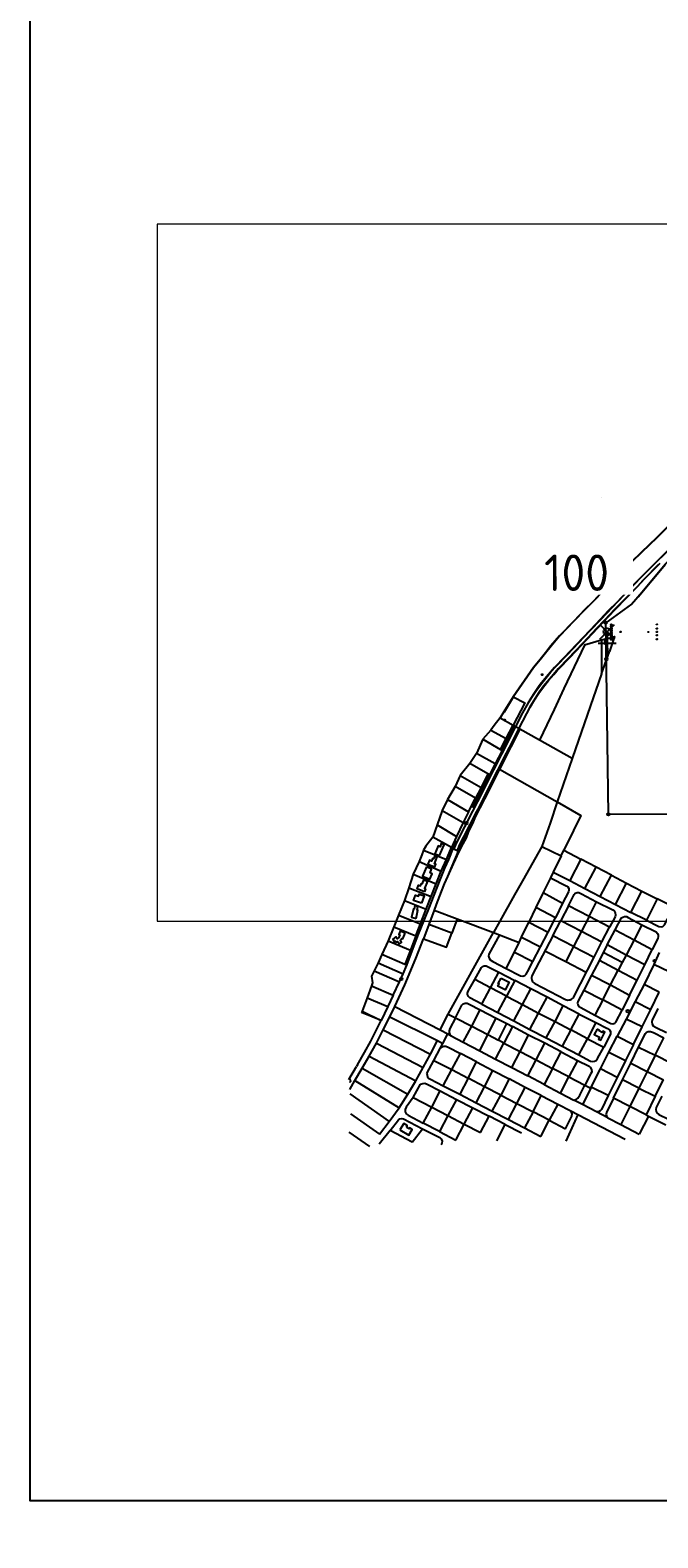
# Model space of a CAD drawing. Header units: metres. Extents: x 711 to 831, y 126 to 250.
# Tile 1 of 39: x 711 to 732, y 174 to 224. Entities that reach past the tile are written whole.
import ezdxf

# ---------------------------------------------------------------- set-up
doc = ezdxf.new("R2010")
doc.units = ezdxf.units.M
doc.header["$PDMODE"] = 35
doc.header["$PDSIZE"] = 0.25
doc.layers.get('Defpoints').update_dxf_attribs({"linetype": 'CONTINUOUS'})
for name, color, linetype in [('00-ALG-A20-COO', 253, 'CONTINUOUS'), ('Crashgate', 253, 'CONTINUOUS'), ('Fenceline', 3, 'Fence'), ('Gos-Agls-Runw-nieuw', 253, 'CONTINUOUS'), ('Scale_1-500', 253, 'CONTINUOUS'), ('secundair runway$0$E-AGLS-EDGE', 1, 'CONTINUOUS'), ('Text_25_1_2000', 2, 'CONTINUOUS'), ('x-Exist-Demolish$0$10-WEG', 253, 'CONTINUOUS'), ('x-Exist-Demolish$0$17-ITEMS', 253, 'CONTINUOUS'), ('x-Exist-Demolish$0$2', 253, 'CONTINUOUS'), ('x-Exist-Demolish$0$20-KAVEL', 253, 'CONTINUOUS'), ('x-Exist-Demolish$0$30-BUILD', 253, 'CONTINUOUS'), ('x-Exist-Demolish$0$5-KUST', 253, 'CONTINUOUS'), ('x-Exist-Demolish$0$725', 253, 'CONTINUOUS'), ('x-Exist-Demolish$0$749', 253, 'CONTINUOUS'), ('x-Exist-Demolish$0$759', 253, 'CONTINUOUS'), ('x-Exist-Demolish$0$999', 253, 'CONTINUOUS'), ('x-Exist-Demolish$0$RASTER', 253, 'x-Exist-Demolish$0$NIEUW$0$FENCE')]:
    doc.layers.add(name, color=color, linetype=linetype)
doc.layers.add('X-XX-AL-TEKENBLAD_DEELKADER-G', color=1, linetype='CONTINUOUS', lineweight=18, plot=False)
doc.layers.add('X-XX-AL-TEKENBLAD_KADER_ROOSTERVERDELING-T35', color=1, linetype='CONTINUOUS', lineweight=35, plot=False)
doc.styles.add('NLCS-ISO-M1000-T25', font='txt', dxfattribs={"height": 2.5})
doc.styles.get("Standard").update_dxf_attribs({"font": 'arial.ttf'})
doc.styles.add('x-Exist-Demolish$0$NIEUW$0$STANDARD', font='arial.ttf')
doc.styles.add('x-Exist-Demolish$0$Standard', font='arial.ttf')
doc.linetypes.add('Fence', pattern='A,12.5,-2.5,["X",Standard,S=1.8,R=0,X=0,Y=-0.9],-3.75', length=18.75)
doc.linetypes.add('x-Exist-Demolish$0$NIEUW$0$FENCE', pattern='A,12.5,-2.5,["X",x-Exist-Demolish$0$NIEUW$0$STANDARD,S=1.8,R=0,X=0,Y=-0.9],-3.75', length=18.75)

# ---------------------------------------------------------------- blocks, each defined once
blk = doc.blocks.new('*U22')
at = {"layer": 'X-XX-AL-TEKENBLAD_DEELKADER-G'}
blk.add_lwpolyline([(19053.9, 16658.6), (19018.8, 15511.1), (20400.2, 15468.9), (20435.2, 16616.4)], close=True, dxfattribs=at)
at = {"layer": 'X-XX-AL-TEKENBLAD_KADER_ROOSTERVERDELING-T35', "insert": (19727, 16063.8), "char_height": 60, "attachment_point": 5, "rotation": 358.3466, "style": 'NLCS-ISO-M1000-T25', "bg_fill": 3, "box_fill_scale": 1.1, "bg_fill_color": 256, "bg_fill_transparency": 0}
blk.add_mtext_dynamic_manual_height_columns('100', width=173.918, gutter_width=250, heights=[0], dxfattribs=at)

msp = doc.modelspace()

# ---------------------------------------------------------------- linework, layer by layer
at = {"layer": '00-ALG-A20-COO'}
for centre in [(730.326, 204.527), (730.334, 203.915), (730.335, 203.835), (730.343, 203.303)]:
    msp.add_circle(centre, 0.0408, dxfattribs=at)
at = {"layer": 'Crashgate'}
for points in [[(730.357, 203.51), (730.383, 204.18)], [(730.357, 204.18), (730.383, 203.51)], [(730.064, 203.845), (730.676, 203.845)]]:
    msp.add_lwpolyline(points, dxfattribs=at)
for centre in [(730.37, 204.18), (730.37, 203.51)]:
    msp.add_circle(centre, 0.0127, dxfattribs=at)
msp.add_point((730.371, 204.22), dxfattribs=at)
msp.add_point((730.371, 204.22), dxfattribs=at)
msp.add_point((730.371, 204.22), dxfattribs=at)
msp.add_point((730.371, 204.22), dxfattribs=at)
at = {"layer": 'Defpoints'}
msp.add_lwpolyline([(711, 250.1), (831, 250.1), (831, 175.048), (711, 175.048)], close=True, dxfattribs=at)
at = {"layer": 'Fenceline'}
msp.add_line((731.194, 205.149), (730.326, 204.527), dxfattribs=at)
at = {"layer": 'Fenceline', "ltscale": 0.2}
msp.add_lwpolyline([(753.2, 194.883), (752.206, 195.921), (740.385, 195.884), (740.316, 198.132), (730.413, 198.094), (730.326, 204.527)], dxfattribs=at)
at = {"layer": 'Gos-Agls-Runw-nieuw'}
for points in [[(732.03, 204.483), (732.051, 204.483), (732.051, 204.462), (732.03, 204.462)], [(732.029, 204.345), (732.049, 204.345), (732.049, 204.324), (732.029, 204.324)], [(732.029, 204.233), (732.05, 204.233), (732.05, 204.212), (732.029, 204.212)], [(732.03, 204.12), (732.05, 204.12), (732.05, 204.1), (732.03, 204.1)], [(732.031, 203.983), (732.051, 203.983), (732.051, 203.963), (732.031, 203.963)]]:
    msp.add_lwpolyline(points, close=True, dxfattribs=at)
at = {"layer": 'Gos-Agls-Runw-nieuw', "ltscale": 250}
msp.add_lwpolyline([(730.806, 204.233), (730.827, 204.233), (730.827, 204.213), (730.806, 204.212)], close=True, dxfattribs=at)
at = {"layer": 'secundair runway$0$E-AGLS-EDGE', "ltscale": 250}
msp.add_lwpolyline([(730.168, 208.732), (730.171, 208.732)], dxfattribs=at)
msp.add_lwpolyline([(730.168, 208.732), (730.171, 208.732)], dxfattribs=at)
at = {"layer": 'Text_25_1_2000'}
msp.add_circle((730.413, 198.094), 0.0408, dxfattribs=at)
at = {"layer": 'x-Exist-Demolish$0$10-WEG'}
for points in [[(731.972, 206.518), (732.29, 206.829), (732.58, 207.109), (733.033, 207.501), (733.464, 207.86)], [(730.404, 204.922), (730.713, 205.228), (731.001, 205.53), (731.265, 205.804), (731.545, 206.093), (731.765, 206.313), (731.972, 206.518)], [(730.618, 204.968), (730.878, 205.226), (731.049, 205.401), (731.386, 205.744), (731.629, 205.996), (732.095, 206.475)], [(730.618, 204.968), (730.279, 204.612), (730.015, 204.33), (729.554, 203.843)], [(730.404, 204.922), (729.988, 204.479), (729.564, 204.032), (729.329, 203.783)], [(729.329, 203.783), (728.925, 203.358), (728.609, 203.026), (728.398, 202.789), (728.165, 202.504)], [(729.554, 203.843), (729.047, 203.309), (728.731, 202.977), (728.498, 202.71), (728.234, 202.396)], [(728.165, 202.504), (728.094, 202.41), (727.906, 202.14), (727.715, 201.837), (727.534, 201.505), (727.297, 201.04)], [(728.234, 202.396), (728.092, 202.196), (727.894, 201.895), (727.783, 201.709), (727.405, 200.981)], [(727.297, 201.04), (726.823, 200.111), (726.557, 199.588)], [(727.405, 200.981), (727.082, 200.342), (726.893, 199.979), (726.69, 199.572)], [(726.557, 199.588), (726.232, 198.94), (726.02, 198.52), (725.852, 198.195)], [(726.69, 199.572), (726.412, 199.025), (726.159, 198.524), (726.03, 198.269), (725.945, 198.11)], [(729.384, 188.015), (730.971, 187.187)]]:
    msp.add_lwpolyline(points, dxfattribs=at)
at = {"layer": 'x-Exist-Demolish$0$17-ITEMS'}
for centre, radius in [((728.191, 202.781), 0.0193), ((726.925, 201.256), 0.0232), ((725.635, 197.8), 0.0464), ((725.631, 197.804), 0.0232), ((731.958, 193.175), 0.0346), ((723.46, 192.565), 0.0419), ((731.066, 191.485), 0.0469)]:
    msp.add_circle(centre, radius, dxfattribs=at)
msp.add_arc((721.728, 189.154), 0.0388, 263.8143, 99.6887, dxfattribs=at)
at = {"layer": 'x-Exist-Demolish$0$2', "invisible_edges": 9}
for points in [[(818.941, 126.072), (732.781, 208.1), (732.038, 207.38), (731.536, 206.894)], [(818.941, 126.072), (731.536, 206.894), (731.196, 206.566), (731.022, 206.387)], [(818.941, 126.072), (731.022, 206.387), (730.254, 205.595), (729.904, 205.234)], [(818.941, 126.072), (729.904, 205.234), (729.627, 204.96), (729.252, 204.574)], [(818.941, 126.072), (729.252, 204.574), (728.774, 204.075), (728.49, 203.74)], [(818.941, 126.072), (728.49, 203.74), (728.299, 203.501), (728.121, 203.284)], [(818.941, 126.072), (728.121, 203.284), (727.896, 203.017), (727.219, 202.029)], [(818.941, 126.072), (727.219, 202.029), (726.911, 201.526), (726.852, 201.434)]]:
    msp.add_3dface(points, dxfattribs=at)
at = {"layer": 'x-Exist-Demolish$0$20-KAVEL'}
msp.add_line((728.551, 194.018), (727.856, 192.697), dxfattribs=at)
for points in [[(731.416, 205.4), (732.329, 206.488)], [(730.389, 203.995), (730.184, 203.936)], [(730.389, 203.995), (730.62, 204.06), (730.45, 203.561)], [(730.184, 203.936), (729.607, 203.775), (728.921, 202.318)], [(730.184, 203.936), (730.185, 202.806)], [(730.185, 202.806), (730.45, 203.561)], [(730.185, 202.806), (729.716, 201.459), (729.197, 199.963)], [(727.216, 202.038), (727.604, 201.837), (727.213, 201.087)], [(728.921, 202.318), (728.588, 201.616), (728.098, 200.588)], [(726.471, 200.924), (726.979, 200.635)], [(727.442, 200.958), (727.137, 200.36), (726.759, 199.611)], [(726.78, 201.335), (727.213, 201.087)], [(726.844, 200.239), (727.268, 201.058)], [(726.979, 200.635), (727.213, 201.087)], [(727.213, 201.087), (727.268, 201.058)], [(727.268, 201.058), (727.297, 201.04)], [(727.297, 201.04), (727.405, 200.981)], [(727.405, 200.981), (727.442, 200.958)], [(728.098, 200.588), (727.442, 200.958)], [(726.198, 200.614), (726.786, 200.272)], [(726.786, 200.272), (726.979, 200.635)], [(729.197, 199.963), (728.098, 200.588)], [(726.606, 199.787), (725.99, 200.14)], [(726.844, 200.239), (726.606, 199.787)], [(726.786, 200.272), (726.844, 200.239)], [(729.197, 199.963), (728.697, 198.509)], [(725.433, 199.403), (726.136, 198.998)], [(726.365, 199.458), (725.756, 199.798)], [(726.419, 199.425), (726.175, 198.948), (726.019, 198.642), (725.853, 198.317)], [(726.365, 199.458), (726.136, 198.998)], [(726.419, 199.425), (726.365, 199.458)], [(726.606, 199.787), (726.419, 199.425)], [(726.759, 199.611), (726.568, 199.24), (726.462, 199.03)], [(726.759, 199.611), (728.697, 198.509)], [(725.947, 198.633), (725.264, 199.023)], [(726.462, 199.03), (726.25, 198.613), (726.096, 198.316), (725.943, 198.009), (725.808, 197.752)], [(726.136, 198.998), (725.947, 198.633)], [(725.008, 198.59), (725.713, 198.181)], [(725.713, 198.181), (725.947, 198.633)], [(728.697, 198.509), (728.455, 197.803), (728.179, 197.013)], [(728.697, 198.509), (729.489, 198.059), (729.238, 197.551), (728.914, 196.888)], [(724.834, 198.223), (725.535, 197.818)], [(725.852, 198.195), (725.319, 197.154), (725.28, 197.071), (725.225, 196.94)], [(725.945, 198.11), (725.765, 197.753), (725.554, 197.335), (725.418, 197.082), (725.332, 196.881)], [(725.713, 198.181), (725.535, 197.818)], [(726.051, 198.226), (725.943, 198.009), (725.849, 197.791)], [(724.662, 197.74), (725.313, 197.355)], [(725.535, 197.818), (725.313, 197.355)], [(725.808, 197.752), (725.511, 197.165), (725.368, 196.859)], [(725.849, 197.791), (725.709, 197.5), (725.636, 197.302), (725.525, 197.106), (725.389, 196.843)], [(724.209, 196.888), (724.975, 196.576)], [(724.405, 194.983), (724.56, 195.382), (724.767, 195.891), (724.924, 196.288), (725.052, 196.582), (725.205, 196.951)], [(725.15, 196.981), (724.518, 197.333)], [(724.975, 196.576), (725.15, 196.981)], [(725.313, 197.355), (725.15, 196.981)], [(725.15, 196.981), (725.205, 196.951)], [(725.317, 197.201), (725.205, 196.951)], [(725.205, 196.951), (725.225, 196.94)], [(725.225, 196.94), (725.332, 196.881)], [(725.332, 196.881), (725.368, 196.859)], [(728.179, 197.013), (727.529, 195.86), (727.266, 195.39)], [(728.179, 197.013), (728.823, 196.7)], [(728.823, 196.7), (728.914, 196.888)], [(728.914, 196.888), (729.493, 196.588)], [(724.061, 196.506), (724.804, 196.191)], [(724.804, 196.191), (724.975, 196.576)], [(725.368, 196.859), (725.155, 196.351), (725.012, 196.012), (724.905, 195.756)], [(725.389, 196.843), (725.204, 196.435), (725.012, 196.012)], [(728.823, 196.7), (728.559, 196.156)], [(729.493, 196.588), (729.118, 195.868)], [(730.004, 196.322), (729.493, 196.588)], [(723.856, 196.085), (724.633, 195.759)], [(724.633, 195.759), (724.804, 196.191)], [(728.468, 195.966), (728.221, 195.465)], [(728.559, 196.156), (728.468, 195.966)], [(728.468, 195.966), (729.018, 195.686), (729.052, 195.66), (729.08, 195.608), (729.088, 195.551), (729.079, 195.498), (728.877, 195.113)], [(728.559, 196.156), (729.118, 195.868)], [(729.118, 195.868), (729.626, 195.601)], [(729.626, 195.601), (730.004, 196.322)], [(730.514, 196.054), (730.004, 196.322)], [(730.138, 195.335), (730.514, 196.054)], [(730.514, 196.054), (731.024, 195.789)], [(723.711, 195.628), (724.462, 195.333)], [(724.462, 195.333), (724.633, 195.759)], [(724.905, 195.756), (724.803, 195.504), (724.631, 195.069), (724.565, 194.874)], [(727.266, 195.39), (726.771, 194.505), (726.555, 194.123)], [(728.221, 195.465), (727.978, 194.967)], [(728.221, 195.465), (728.877, 195.113)], [(729.07, 195.026), (729.262, 195.406), (729.298, 195.443), (729.361, 195.469), (729.419, 195.468), (729.515, 195.423), (730.018, 195.161)], [(729.626, 195.601), (730.138, 195.335)], [(730.648, 195.07), (731.024, 195.789)], [(731.024, 195.789), (731.537, 195.518)], [(731.161, 194.804), (731.537, 195.518)], [(731.537, 195.518), (732.049, 195.257)], [(723.568, 195.205), (724.299, 194.907)], [(723.891, 193.69), (724.043, 194.066), (724.214, 194.509), (724.405, 194.983)], [(724.103, 194.414), (724.299, 194.907)], [(724.299, 194.907), (724.462, 195.333)], [(724.565, 194.874), (724.385, 194.399)], [(724.565, 194.874), (725.337, 194.589)], [(727.978, 194.967), (727.746, 194.479)], [(728.634, 194.621), (727.978, 194.967)], [(728.877, 195.113), (728.634, 194.621)], [(729.07, 195.026), (728.817, 194.531)], [(729.762, 194.66), (729.07, 195.026)], [(729.762, 194.66), (730.018, 195.161)], [(730.018, 195.161), (730.559, 194.889), (730.609, 194.85), (730.639, 194.792), (730.655, 194.709), (730.636, 194.658), (730.455, 194.304)], [(730.138, 195.335), (730.648, 195.07)], [(730.648, 195.07), (731.161, 194.804)], [(731.688, 194.537), (732.108, 194.327), (732.182, 194.316), (732.245, 194.33), (732.299, 194.39), (732.607, 194.98), (732.049, 195.257)], [(732.049, 195.257), (731.688, 194.537)], [(723.362, 194.706), (724.103, 194.414)], [(723.944, 194.016), (724.103, 194.414)], [(724.385, 194.399), (724.209, 193.917)], [(725.155, 194.107), (724.385, 194.399)], [(725.337, 194.589), (725.155, 194.107)], [(725.337, 194.589), (726.555, 194.123)], [(727.499, 193.971), (727.746, 194.479)], [(727.746, 194.479), (728.388, 194.137)], [(728.388, 194.137), (728.634, 194.621)], [(728.551, 194.018), (728.817, 194.531)], [(728.817, 194.531), (729.507, 194.172)], [(729.762, 194.66), (729.507, 194.172)], [(730.455, 194.304), (729.762, 194.66)], [(730.644, 194.217), (730.852, 194.616), (730.899, 194.647), (730.954, 194.664), (731.016, 194.661), (731.079, 194.631), (731.541, 194.384)], [(731.688, 194.537), (731.161, 194.804)], [(731.541, 194.384), (731.276, 193.88)], [(731.541, 194.384), (732.012, 194.145), (732.06, 194.097), (732.084, 194.037), (732.087, 193.99), (732.07, 193.93), (731.886, 193.557)], [(723.015, 193.848), (723.764, 193.536)], [(723.211, 194.321), (723.944, 194.016)], [(723.24, 191.642), (723.575, 192.373), (723.952, 193.26), (724.209, 193.917)], [(723.944, 194.016), (723.764, 193.536)], [(724.209, 193.917), (724.981, 193.64), (725.155, 194.107)], [(725.036, 191.39), (726.555, 194.123)], [(726.757, 194.046), (726.397, 193.397), (726.393, 193.334), (726.407, 193.268), (726.446, 193.213), (726.533, 193.154), (726.986, 192.917)], [(726.555, 194.123), (726.757, 194.046)], [(726.757, 194.046), (727.416, 193.793)], [(727.416, 193.793), (727.499, 193.971)], [(727.499, 193.971), (728.131, 193.641)], [(728.131, 193.641), (728.388, 194.137)], [(729.242, 193.659), (728.551, 194.018)], [(729.507, 194.172), (729.242, 193.659)], [(729.507, 194.172), (730.198, 193.815)], [(730.198, 193.815), (730.455, 194.304)], [(730.376, 193.711), (730.644, 194.217)], [(730.644, 194.217), (731.276, 193.88)], [(731.276, 193.88), (731.006, 193.369)], [(731.276, 193.88), (731.886, 193.557)], [(723.575, 193.058), (722.81, 193.393)], [(723.764, 193.536), (723.575, 193.058)], [(723.641, 193.034), (723.891, 193.69)], [(726.986, 192.917), (727.257, 193.464)], [(727.225, 193.399), (727.257, 193.464)], [(727.257, 193.464), (727.416, 193.793)], [(727.257, 193.464), (727.871, 193.152)], [(727.871, 193.152), (728.131, 193.641)], [(728.283, 193.508), (728.98, 193.154)], [(729.242, 193.659), (728.98, 193.154)], [(729.242, 193.659), (729.931, 193.305)], [(729.931, 193.305), (730.198, 193.815)], [(730.241, 193.453), (730.112, 193.198)], [(730.376, 193.711), (730.241, 193.453)], [(730.873, 193.123), (730.241, 193.453)], [(731.006, 193.369), (730.376, 193.711)], [(731.006, 193.369), (730.873, 193.123)], [(731.631, 193.043), (731.006, 193.369)], [(731.631, 193.043), (731.886, 193.557)], [(732.12, 193.455), (731.936, 193.049)], [(722.549, 192.842), (723.399, 192.473)], [(722.68, 193.11), (723.519, 192.745)], [(723.519, 192.745), (723.641, 193.034)], [(723.641, 193.034), (723.575, 193.058)], [(725.926, 192.545), (726.149, 192.956), (726.187, 192.987), (726.246, 193.006), (726.308, 193.006), (726.374, 192.98), (726.739, 192.793)], [(726.986, 192.917), (727.459, 192.671)], [(727.459, 192.671), (727.545, 192.666), (727.605, 192.68), (727.648, 192.724), (727.693, 192.803), (727.871, 193.152)], [(728.98, 193.154), (729.671, 192.793)], [(729.253, 191.973), (729.931, 193.305)], [(730.112, 193.198), (729.845, 192.696)], [(730.112, 193.198), (730.744, 192.861)], [(730.484, 192.368), (730.744, 192.861)], [(730.873, 193.123), (730.744, 192.861)], [(730.744, 192.861), (731.376, 192.531)], [(731.376, 192.531), (731.631, 193.043)], [(731.936, 193.049), (731.611, 192.387)], [(732.456, 192.808), (731.936, 193.049)], [(722.464, 192.337), (723.19, 192.024)], [(723.19, 192.024), (723.399, 192.473)], [(723.399, 192.473), (723.519, 192.745)], [(726.163, 191.724), (725.756, 191.931), (725.714, 191.975), (725.686, 192.042), (725.684, 192.096), (725.706, 192.159), (725.926, 192.545)], [(726.455, 192.27), (725.926, 192.545)], [(726.455, 192.27), (726.739, 192.793)], [(726.739, 192.793), (727.267, 192.518)], [(727.267, 192.518), (726.987, 191.988)], [(727.806, 192.234), (727.267, 192.518)], [(727.943, 192.421), (728.977, 191.884)], [(729.845, 192.696), (729.587, 192.189)], [(729.845, 192.696), (730.484, 192.368)], [(730.223, 191.863), (730.484, 192.368)], [(730.484, 192.368), (731.125, 192.025)], [(731.125, 192.025), (731.376, 192.531)], [(731.611, 192.387), (731.313, 191.809)], [(732.122, 192.13), (731.611, 192.387)], [(722.317, 191.938), (723.009, 191.643)], [(723.19, 192.024), (723.009, 191.643)], [(726.163, 191.724), (726.455, 192.27)], [(726.987, 191.988), (726.455, 192.27)], [(726.696, 191.44), (726.987, 191.988)], [(726.987, 191.988), (727.526, 191.71)], [(727.526, 191.71), (727.806, 192.234)], [(728.353, 191.956), (727.806, 192.234)], [(728.069, 191.424), (728.353, 191.956)], [(728.899, 191.666), (728.353, 191.956)], [(729.587, 192.189), (729.387, 191.815), (729.376, 191.757), (729.388, 191.706), (729.413, 191.657), (729.483, 191.61), (729.96, 191.357)], [(729.587, 192.189), (730.223, 191.863)], [(730.223, 191.863), (729.96, 191.357)], [(730.871, 191.526), (730.223, 191.863)], [(731.125, 192.025), (730.871, 191.526)], [(731.313, 191.809), (731.007, 191.223)], [(731.313, 191.809), (731.835, 191.538)], [(731.835, 191.538), (732.122, 192.13)], [(722.779, 191.173), (722.123, 191.442)], [(722.147, 191.492), (722.779, 191.173)], [(723.009, 191.643), (722.779, 191.173)], [(723.078, 191.302), (723.24, 191.642)], [(723.24, 191.642), (724.765, 190.856)], [(724.765, 190.856), (725.036, 191.39)], [(725.036, 191.39), (725.278, 191.266)], [(725.278, 191.266), (725.493, 191.684), (725.541, 191.728), (725.605, 191.756), (725.675, 191.752), (725.743, 191.726), (726.111, 191.531)], [(725.826, 190.98), (726.111, 191.531)], [(726.111, 191.531), (726.65, 191.249)], [(726.163, 191.724), (726.696, 191.44)], [(726.696, 191.44), (727.241, 191.163)], [(727.241, 191.163), (727.526, 191.71)], [(727.526, 191.71), (728.069, 191.424)], [(727.776, 190.877), (728.069, 191.424)], [(728.069, 191.424), (728.621, 191.136)], [(728.621, 191.136), (728.899, 191.666)], [(729.437, 191.389), (728.899, 191.666)], [(729.155, 190.857), (729.437, 191.389)], [(729.437, 191.389), (729.994, 191.103)], [(729.96, 191.357), (730.492, 191.075), (730.561, 191.064), (730.625, 191.081), (730.667, 191.121), (730.871, 191.526)], [(731.542, 190.958), (731.835, 191.538)], [(732.077, 191.577), (731.88, 191.189), (731.867, 191.124), (731.88, 191.054), (731.92, 190.999), (732.019, 190.944), (732.365, 190.772)], [(721.988, 189.68), (722.227, 190.103), (722.441, 190.483), (722.779, 191.173)], [(722.631, 190.41), (722.853, 190.857)], [(722.853, 190.857), (723.078, 191.302)], [(722.853, 190.857), (724.435, 190.045)], [(723.078, 191.302), (724.675, 190.499)], [(724.765, 190.856), (725.02, 190.722)], [(725.278, 191.266), (725.09, 190.906), (725.067, 190.832), (725.064, 190.774), (725.09, 190.708), (725.134, 190.658)], [(725.278, 191.266), (725.826, 190.98)], [(725.541, 190.447), (725.826, 190.98)], [(725.826, 190.98), (726.367, 190.702)], [(726.367, 190.702), (726.65, 191.249)], [(726.65, 191.249), (727.004, 191.069)], [(726.722, 190.513), (727.004, 191.069)], [(727.198, 190.97), (726.908, 190.418)], [(727.004, 191.069), (727.198, 190.97)], [(727.734, 190.686), (727.198, 190.97)], [(727.241, 191.163), (727.776, 190.877)], [(727.776, 190.877), (728.323, 190.593)], [(728.323, 190.593), (728.621, 191.136)], [(728.621, 191.136), (729.155, 190.857)], [(729.155, 190.857), (728.862, 190.313)], [(729.708, 190.56), (729.155, 190.857)], [(729.994, 191.103), (729.708, 190.56)], [(729.994, 191.103), (730.387, 190.905), (730.446, 190.862), (730.48, 190.803), (730.478, 190.725), (730.448, 190.649), (730.255, 190.276)], [(731.007, 191.223), (730.711, 190.649)], [(731.542, 190.958), (731.007, 191.223)], [(731.254, 190.372), (731.542, 190.958)], [(731.429, 190.281), (731.66, 190.737), (731.697, 190.781), (731.752, 190.804), (731.831, 190.804), (731.922, 190.77), (732.275, 190.595)], [(722.384, 189.976), (722.631, 190.41)], [(722.631, 190.41), (724.198, 189.6)], [(724.435, 190.045), (724.675, 190.499)], [(724.675, 190.499), (724.853, 190.405)], [(724.777, 190.254), (724.853, 190.405)], [(724.777, 190.254), (724.829, 190.288), (724.887, 190.307), (724.953, 190.311), (725.037, 190.279), (725.443, 190.069)], [(724.853, 190.405), (725.02, 190.722)], [(725.02, 190.722), (725.134, 190.658)], [(725.134, 190.658), (725.541, 190.447)], [(725.541, 190.447), (726.092, 190.157)], [(726.092, 190.157), (726.367, 190.702)], [(726.367, 190.702), (726.722, 190.513)], [(726.625, 189.873), (726.908, 190.418)], [(726.908, 190.418), (726.722, 190.513)], [(726.908, 190.418), (727.449, 190.13)], [(727.449, 190.13), (727.734, 190.686)], [(728.278, 190.409), (727.734, 190.686)], [(727.986, 189.852), (728.278, 190.409)], [(728.83, 190.121), (728.278, 190.409)], [(728.323, 190.593), (728.862, 190.313)], [(728.862, 190.313), (729.422, 190.017)], [(729.422, 190.017), (729.708, 190.56)], [(729.708, 190.56), (730.255, 190.276)], [(730.433, 190.109), (730.711, 190.649)], [(730.711, 190.649), (731.254, 190.372)], [(731.254, 190.372), (730.986, 189.832)], [(731.982, 190.01), (732.275, 190.595)], [(722.149, 189.572), (722.384, 189.976)], [(722.384, 189.976), (723.952, 189.153)], [(724.198, 189.6), (724.435, 190.045)], [(724.319, 189.395), (724.552, 189.833)], [(724.552, 189.833), (724.777, 190.254)], [(724.552, 189.833), (725.155, 189.53)], [(725.155, 189.53), (725.443, 190.069)], [(725.985, 189.785), (725.443, 190.069)], [(725.708, 189.242), (725.985, 189.785)], [(725.985, 189.785), (726.536, 189.499)], [(726.092, 190.157), (726.625, 189.873)], [(726.625, 189.873), (727.17, 189.598)], [(727.17, 189.598), (727.449, 190.13)], [(727.449, 190.13), (727.986, 189.852)], [(727.708, 189.314), (727.986, 189.852)], [(727.986, 189.852), (728.54, 189.567)], [(728.54, 189.567), (728.83, 190.121)], [(728.83, 190.121), (729.377, 189.835)], [(729.377, 189.835), (729.087, 189.285)], [(729.377, 189.835), (729.762, 189.639), (729.803, 189.605), (729.846, 189.53), (729.853, 189.455), (729.827, 189.389), (729.627, 189.003)], [(729.422, 190.017), (729.815, 189.814), (729.887, 189.799), (729.951, 189.804), (730.001, 189.829), (730.051, 189.899), (730.255, 190.276)], [(730.15, 189.546), (730.433, 190.109)], [(730.433, 190.109), (730.986, 189.832)], [(730.986, 189.832), (730.707, 189.263)], [(731.162, 189.738), (731.429, 190.281)], [(731.429, 190.281), (731.982, 190.01)], [(731.982, 190.01), (731.709, 189.463)], [(732.531, 189.731), (731.982, 190.01)], [(721.701, 189.188), (721.956, 189.627)], [(721.903, 189.161), (722.149, 189.572)], [(721.988, 189.68), (721.956, 189.627)], [(722.149, 189.572), (723.682, 188.702)], [(723.952, 189.153), (724.198, 189.6)], [(724.319, 189.395), (724.324, 189.335), (724.341, 189.282), (724.375, 189.24), (724.444, 189.199), (724.867, 188.982)], [(724.867, 188.982), (725.155, 189.53)], [(725.155, 189.53), (725.708, 189.242)], [(726.258, 188.952), (726.536, 189.499)], [(726.536, 189.499), (727.082, 189.215)], [(727.17, 189.598), (727.708, 189.314)], [(728.257, 189.026), (727.708, 189.314)], [(728.54, 189.567), (728.257, 189.026)], [(729.087, 189.285), (728.54, 189.567)], [(728.805, 188.738), (729.087, 189.285)], [(729.087, 189.285), (729.627, 189.003)], [(729.84, 188.938), (730.15, 189.546)], [(730.707, 189.263), (730.15, 189.546)], [(730.89, 189.178), (731.162, 189.738)], [(731.162, 189.738), (731.709, 189.463)], [(731.709, 189.463), (731.436, 188.907)], [(731.709, 189.463), (732.258, 189.185)], [(721.732, 188.861), (721.903, 189.161)], [(721.903, 189.161), (723.386, 188.247)], [(723.682, 188.702), (723.952, 189.153)], [(723.854, 188.594), (724.11, 189.031)], [(724.11, 189.031), (724.178, 189.061), (724.253, 189.068), (724.326, 189.04), (724.768, 188.809)], [(724.484, 188.268), (724.768, 188.809)], [(724.768, 188.809), (725.31, 188.527)], [(724.867, 188.982), (725.421, 188.699)], [(725.708, 189.242), (725.421, 188.699)], [(726.258, 188.952), (725.708, 189.242)], [(725.977, 188.409), (726.258, 188.952)], [(726.799, 188.668), (726.258, 188.952)], [(727.082, 189.215), (726.799, 188.668)], [(727.624, 188.929), (727.082, 189.215)], [(727.342, 188.388), (727.624, 188.929)], [(728.16, 188.654), (727.624, 188.929)], [(728.257, 189.026), (728.805, 188.738)], [(729.254, 188.504), (729.332, 188.527), (729.387, 188.565), (729.453, 188.666), (729.627, 189.003)], [(729.819, 188.901), (729.538, 188.354)], [(729.627, 189.003), (729.819, 188.901)], [(729.84, 188.938), (729.819, 188.901)], [(730.404, 188.653), (729.84, 188.938)], [(730.707, 189.263), (730.404, 188.653)], [(730.581, 188.564), (730.89, 189.178)], [(731.436, 188.907), (730.89, 189.178)], [(731.436, 188.907), (731.128, 188.289)], [(731.436, 188.907), (731.985, 188.634)], [(731.985, 188.634), (732.258, 189.185)], [(721.737, 188.711), (723.053, 187.784)], [(723.386, 188.247), (723.682, 188.702)], [(723.854, 188.594), (723.627, 188.259), (723.59, 188.183), (723.59, 188.11), (723.623, 188.038), (723.688, 187.991), (724.194, 187.727)], [(723.854, 188.594), (724.484, 188.268)], [(724.194, 187.727), (724.484, 188.268)], [(724.484, 188.268), (725.027, 187.982)], [(725.31, 188.527), (725.027, 187.982)], [(725.31, 188.527), (725.864, 188.242)], [(725.421, 188.699), (725.977, 188.409)], [(725.977, 188.409), (726.512, 188.133)], [(726.512, 188.133), (726.799, 188.668)], [(726.799, 188.668), (727.342, 188.388)], [(727.061, 187.845), (727.342, 188.388)], [(727.342, 188.388), (727.883, 188.109)], [(727.883, 188.109), (728.16, 188.654)], [(728.16, 188.654), (728.71, 188.362)], [(728.71, 188.362), (728.426, 187.825)], [(728.71, 188.362), (729.149, 188.137)], [(728.805, 188.738), (729.254, 188.504)], [(729.538, 188.354), (729.254, 188.504)], [(730.013, 188.109), (729.538, 188.354)], [(730.404, 188.653), (730.176, 188.191), (730.134, 188.138), (730.079, 188.113), (730.013, 188.109)], [(730.581, 188.564), (730.347, 188.089), (730.338, 188.024), (730.353, 187.973), (730.389, 187.912)], [(731.128, 188.289), (730.581, 188.564)], [(731.128, 188.289), (730.827, 187.681)], [(731.681, 188.009), (731.128, 188.289)], [(731.985, 188.634), (731.681, 188.009)], [(732.21, 188.629), (732.021, 188.254), (732.004, 188.181), (732.014, 188.123), (732.041, 188.072), (732.105, 188.016), (732.434, 187.863)], [(721.757, 188.043), (722.732, 187.362)], [(722.732, 187.362), (723.053, 187.784)], [(723.053, 187.784), (723.386, 188.247)], [(723.092, 187.479), (723.362, 187.84), (723.415, 187.871), (723.477, 187.882), (723.531, 187.873), (724.177, 187.534)], [(725.027, 187.982), (724.743, 187.446)], [(725.027, 187.982), (725.574, 187.696)], [(725.574, 187.696), (725.864, 188.242)], [(725.864, 188.242), (726.405, 187.96)], [(726.115, 187.417), (726.405, 187.96)], [(726.952, 187.678), (726.405, 187.96)], [(726.512, 188.133), (727.061, 187.845)], [(727.061, 187.845), (727.596, 187.568)], [(727.883, 188.109), (727.596, 187.568)], [(728.426, 187.825), (727.883, 188.109)], [(728.143, 187.282), (728.426, 187.825)], [(728.426, 187.825), (728.978, 187.539)], [(728.978, 187.539), (729.189, 187.964), (729.195, 188.037), (729.176, 188.095), (729.149, 188.137)], [(729.384, 188.015), (728.984, 187.127)], [(729.149, 188.137), (729.384, 188.015)], [(730.389, 187.912), (730.013, 188.109)], [(730.389, 187.912), (730.827, 187.681)], [(731.763, 187.967), (731.448, 187.361)], [(731.681, 188.009), (731.763, 187.967)], [(731.763, 187.967), (732.341, 187.676)], [(721.702, 187.423), (722.396, 186.948)], [(723.092, 187.479), (722.717, 187.028)], [(723.82, 187.092), (723.092, 187.479)], [(723.82, 187.092), (724.177, 187.534)], [(724.177, 187.534), (724.753, 187.245), (724.804, 187.198), (724.83, 187.124), (724.821, 187.054), (724.797, 187.006), (724.791, 186.998)], [(724.743, 187.446), (724.194, 187.727)], [(724.743, 187.446), (725.289, 187.155)], [(725.289, 187.155), (725.574, 187.696)], [(725.574, 187.696), (726.115, 187.417)], [(726.667, 187.129), (726.952, 187.678)], [(726.952, 187.678), (727.498, 187.398)], [(727.596, 187.568), (728.143, 187.282)], [(730.827, 187.681), (731.448, 187.361)]]:
    msp.add_lwpolyline(points, dxfattribs=at)
for centre, start, end in [((728.037, 192.602), 152.2512, 242.5878), ((729.071, 192.065), 242.5878, 333.0068)]:
    msp.add_arc(centre, 0.204, start, end, dxfattribs=at)
at = {"layer": 'x-Exist-Demolish$0$30-BUILD'}
for points in [[(724.741, 196.707), (724.897, 197.07), (724.804, 197.11), (724.76, 197.008), (724.701, 197.033), (724.589, 196.772)], [(724.351, 196.42), (724.585, 196.328), (724.62, 196.417), (724.577, 196.434), (724.667, 196.663), (724.582, 196.696), (724.544, 196.598), (724.512, 196.61), (724.478, 196.522), (724.403, 196.552)], [(724.235, 195.498), (723.99, 195.594), (724.039, 195.719), (724.107, 195.692), (724.14, 195.777), (724.168, 195.767), (724.219, 195.898), (724.339, 195.851), (724.241, 195.6), (724.271, 195.589)], [(724.305, 196.327), (724.173, 196.024), (724.419, 195.917), (724.498, 196.097), (724.424, 196.13), (724.477, 196.252)], [(724.14, 195.111), (723.869, 195.206), (723.932, 195.386), (724.042, 195.347), (724.065, 195.416), (724.227, 195.359)], [(723.957, 194.601), (724.02, 194.876), (723.992, 194.882), (724.019, 195.002), (723.914, 195.025), (723.889, 194.914), (723.865, 194.92), (723.801, 194.637)], [(723.593, 194.108), (723.423, 194.176), (723.378, 194.062), (723.414, 194.048), (723.378, 193.958), (723.322, 193.913), (723.273, 193.978), (723.172, 193.904), (723.233, 193.815), (723.262, 193.836), (723.291, 193.798), (723.338, 193.828), (723.398, 193.748), (723.465, 193.797), (723.418, 193.862), (723.48, 193.927), (723.515, 193.913)], [(726.813, 192.6), (727.081, 192.462), (726.946, 192.199), (726.705, 192.323), (726.745, 192.4), (726.717, 192.414)], [(730.034, 190.883), (729.94, 190.705), (730.114, 190.614), (730.081, 190.552), (730.158, 190.512), (730.298, 190.78), (730.23, 190.815), (730.206, 190.77), (730.102, 190.825), (730.111, 190.843)], [(723.416, 187.5), (723.717, 187.325), (723.828, 187.515), (723.738, 187.567), (723.721, 187.538), (723.661, 187.572), (723.674, 187.595), (723.639, 187.616), (723.659, 187.651), (723.543, 187.719)]]:
    msp.add_lwpolyline(points, close=True, dxfattribs=at)
at = {"layer": 'x-Exist-Demolish$0$5-KUST'}
for points in [[(731.019, 206.396), (731.193, 206.575), (731.532, 206.902), (732.035, 207.389), (732.778, 208.109)], [(729.624, 204.969), (729.901, 205.243), (730.251, 205.604), (731.019, 206.396)], [(729.624, 204.969), (729.249, 204.583), (728.771, 204.084), (728.486, 203.749), (728.296, 203.51), (728.117, 203.293), (727.893, 203.026)], [(727.893, 203.026), (727.216, 202.038)], [(727.216, 202.038), (726.908, 201.535), (726.78, 201.335)], [(726.471, 200.924), (726.198, 200.614)], [(726.78, 201.335), (726.583, 201.073), (726.471, 200.924)], [(726.198, 200.614), (725.99, 200.14)], [(725.99, 200.14), (725.756, 199.798)], [(725.433, 199.403), (725.264, 199.023)], [(725.756, 199.798), (725.433, 199.403)], [(725.264, 199.023), (725.008, 198.59)], [(725.008, 198.59), (724.834, 198.223)], [(724.834, 198.223), (724.662, 197.74)], [(724.662, 197.74), (724.518, 197.333)], [(724.209, 196.888), (724.145, 196.732), (724.061, 196.506)], [(724.518, 197.333), (724.289, 197.028), (724.209, 196.888)], [(724.061, 196.506), (723.856, 196.085)], [(723.856, 196.085), (723.711, 195.628)], [(723.711, 195.628), (723.568, 195.205)], [(723.568, 195.205), (723.362, 194.706)], [(723.362, 194.706), (723.211, 194.321)], [(723.015, 193.848), (722.81, 193.393)], [(723.211, 194.321), (723.015, 193.848)], [(722.81, 193.393), (722.68, 193.11)], [(722.549, 192.842), (722.46, 192.666), (722.493, 192.437), (722.464, 192.337)], [(722.68, 193.11), (722.549, 192.842)], [(722.464, 192.337), (722.317, 191.938)], [(722.317, 191.938), (722.147, 191.492)], [(722.147, 191.492), (722.123, 191.442)]]:
    msp.add_lwpolyline(points, dxfattribs=at)
at = {"layer": 'x-Exist-Demolish$0$725'}
for points in [[(730.498, 204.468), (730.523, 204.468), (730.523, 204.443), (730.498, 204.443), (730.498, 204.468)], [(730.497, 204.321), (730.497, 204.345), (730.522, 204.345), (730.522, 204.321), (730.497, 204.321)], [(730.498, 204.382), (730.498, 204.406), (730.523, 204.406), (730.523, 204.382), (730.498, 204.382)], [(730.523, 204.284), (730.523, 204.26), (730.498, 204.26), (730.498, 204.284)], [(730.498, 204.284), (730.523, 204.284)], [(730.523, 204.199), (730.498, 204.199), (730.498, 204.223), (730.523, 204.223), (730.523, 204.199)], [(730.498, 204.138), (730.498, 204.162), (730.523, 204.162), (730.523, 204.138), (730.498, 204.138)], [(730.498, 204.101), (730.523, 204.101), (730.523, 204.077), (730.498, 204.077), (730.498, 204.101)], [(730.498, 204.016), (730.498, 204.04), (730.523, 204.04), (730.523, 204.016), (730.498, 204.016)], [(730.498, 203.98), (730.523, 203.98), (730.523, 203.955), (730.498, 203.955), (730.498, 203.98)]]:
    msp.add_lwpolyline(points, dxfattribs=at)
at = {"layer": 'x-Exist-Demolish$0$749'}
for points in [[(731.874, 206.417), (732.069, 206.609)], [(731.962, 206.33), (732.156, 206.52)], [(732.069, 206.609), (732.452, 206.977)], [(731.314, 205.845), (731.496, 206.035)], [(731.496, 206.035), (731.689, 206.229)], [(731.585, 205.949), (731.776, 206.143)], [(731.689, 206.229), (731.874, 206.417)], [(731.776, 206.143), (731.962, 206.33)], [(730.94, 205.457), (731.314, 205.845)], [(731.028, 205.367), (731.403, 205.758)], [(731.403, 205.758), (731.585, 205.949)], [(730.17, 204.648), (730.543, 205.039)], [(730.543, 205.039), (730.94, 205.457)], [(730.632, 204.953), (731.028, 205.367)], [(729.793, 204.249), (730.17, 204.648)], [(729.884, 204.166), (730.253, 204.557)], [(730.253, 204.557), (730.632, 204.953)], [(729.422, 203.862), (729.793, 204.249)], [(729.509, 203.775), (729.884, 204.166)], [(728.675, 203.079), (729.04, 203.462)], [(729.04, 203.462), (729.422, 203.862)], [(729.127, 203.374), (729.509, 203.775)], [(728.486, 202.873), (728.675, 203.079)], [(728.696, 202.921), (728.76, 202.989)], [(728.76, 202.989), (729.127, 203.374)], [(727.976, 202.228), (728.132, 202.444)], [(728.132, 202.444), (728.308, 202.669)], [(728.235, 202.375), (728.399, 202.586)], [(728.308, 202.669), (728.486, 202.873)], [(728.399, 202.586), (728.581, 202.793)], [(728.581, 202.793), (728.696, 202.921)], [(727.684, 201.758), (727.823, 201.992)], [(727.791, 201.696), (727.932, 201.932)], [(727.823, 201.992), (727.976, 202.228)], [(727.932, 201.932), (728.078, 202.158)], [(728.078, 202.158), (728.235, 202.375)]]:
    msp.add_lwpolyline(points, dxfattribs=at)
at = {"layer": 'x-Exist-Demolish$0$759'}
for centre, radius in [((730.51, 204.455), 0.0204), ((730.51, 204.333), 0.0204), ((730.51, 204.394), 0.0204), ((730.51, 204.272), 0.0204), ((730.51, 204.211), 0.0204), ((730.51, 204.15), 0.0204), ((730.51, 204.089), 0.0204), ((730.51, 204.028), 0.0204), ((730.51, 203.967), 0.0204), ((731.753, 204.212), 0.00408)]:
    msp.add_circle(centre, radius, dxfattribs=at)
at = {"layer": 'x-Exist-Demolish$0$RASTER'}
msp.add_lwpolyline([(731.194, 205.149), (731.543, 205.56), (732.319, 206.49), (733.015, 207.173), (734.141, 208.015), (735.02, 208.672), (735.787, 209.246), (735.926, 209.317), (736.147, 209.417), (736.393, 209.503)], dxfattribs=at)

# ---------------------------------------------------------------- texts
at = {"layer": 'x-Exist-Demolish$0$999', "style": 'x-Exist-Demolish$0$Standard'}
for s, p in [('  3.56', (730.467, 204.406)), ('  3.57', (730.467, 204.381)), ('  2.84', (730.614, 203.94))]:
    msp.add_text(s, height=0.0102, rotation=1.7515, dxfattribs=at).set_placement(p)

# ---------------------------------------------------------------- next in the draw order: block references
at = {"layer": 'Scale_1-500', "xscale": 0.02038089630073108, "yscale": 0.02038089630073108, "zscale": 0.02038089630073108, "rotation": 1.751488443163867}
msp.add_blockref('*U22', (337.485, -133.327), dxfattribs=at)

doc.saveas('drawing.dxf')
